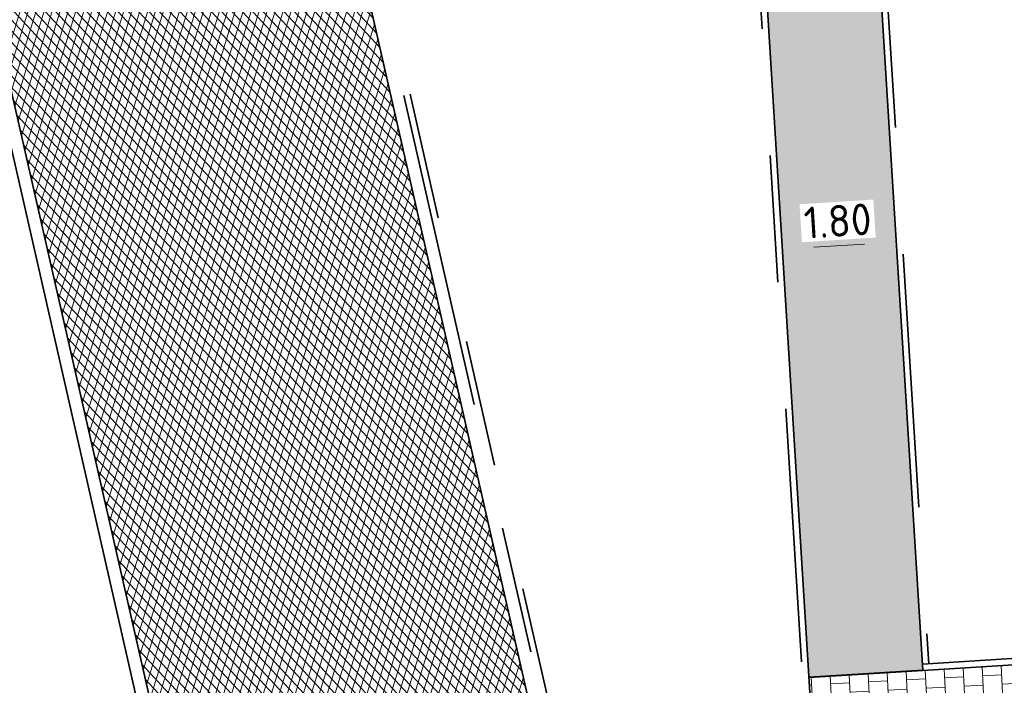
# Model space of a CAD drawing. Header units: metres. Extents: x 162305 to 163132, y 502542 to 502928.
# Tile 71 of 222: x 162381 to 162397, y 502751 to 502762. Entities that reach past the tile are written whole.
import ezdxf

# ---------------------------------------------------------------- set-up
doc = ezdxf.new("R2010")
doc.units = ezdxf.units.M
for name, pattern in [('VH-OPSLUITBAND-SO', [10, 4, -2, 2, -2]), ('VH-TROTTOIRBAND-SO', [15, 5, -2, 2, -2, 2, -2]), ('ZZ-HIDDEN-SO', [4, 2, -2])]:
    doc.linetypes.add(name, pattern=pattern)
for name, color, linetype, lineweight in [('N-BH-VH-MATERIAALGRENS-G', 7, 'Continuous', 40), ('N-WE-GR-GRAS-A-200', 62, 'Continuous', 18), ('N-WE-VH-GESLOTENVERHARDING_ASFALT-A-200', 12, 'Continuous', 18), ('N-WE-VH-KANTOPSLUITING_BETONRUG-G', 7, 'ZZ-HIDDEN-SO', 35), ('N-WE-VH-KANTOPSLUITING_VOORKANTBAND-G', 50, 'Continuous', 35), ('N-WE-VH-OPENVERHARDING_TEGEL-A', 92, 'Continuous', 18), ('X-XX-AL-M', 7, 'Continuous', 18)]:
    doc.layers.add(name, color=color, linetype=linetype, lineweight=lineweight)
for name, color, linetype, lineweight, true_color in [('N-BH-VH-VERHARDING_TEGEL-Grijs', 253, 'Continuous', 13, 0x828282), ('N-WE-VH-KANTOPSLUITING_OPSLUITBAND_100X200-G', 150, 'VH-OPSLUITBAND-SO', 35, 0x007fff), ('N-WE-VH-KANTOPSLUITING_TROTTOIRBAND_180X200-G', 6, 'VH-TROTTOIRBAND-SO', 35, 0xff00ff)]:
    doc.layers.add(name, color=color, linetype=linetype, lineweight=lineweight, true_color=true_color)
doc.layers.add('X-XX-AL-HULPLIJN 01-G', color=1, linetype='Continuous', lineweight=18, true_color=0xff0000, plot=False)
doc.styles.add('NLCS-ISO-M200-T25', font='NLCS-ISO.ttf', dxfattribs={"height": 0.5})
doc.dimstyles.new('NLCS-M200-T25-PIJL_L2_H2', dxfattribs={"dimscale": 0.2, "dimtxt": 2.5, "dimasz": 2.5, "dimexe": 2, "dimexo": 2, "dimgap": 0.7, "dimtad": 1, "dimzin": 0, "dimdsep": 46, "dimtxsty": 'NLCS-ISO-M200-T25', "dimcen": 0, "dimdle": 2, "dimclrd": 256, "dimclre": 256, "dimclrt": 256, "dimazin": 0, "dimtfac": 1, "dimtdec": 3, "dimtofl": 0, "dimtmove": 0, "dimatfit": 3, "dimfxl": 2, "dimfxlon": 1, "dimtfillclr": 256, "dimtolj": 1, "dimtzin": 0, "dimlwd": -1, "dimlwe": -1, "dimarcsym": 0})

# ---------------------------------------------------------------- blocks, each defined once
blk = doc.blocks.new('*D506')
at = {"layer": 'Defpoints', "color": 0, "transparency": 16777216}
for p in [(162395.2489021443, 502758.5158160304), (162393.4628231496, 502758.2706885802), (162393.4836311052, 502757.94089403)]:
    blk.add_point(p, dxfattribs=at)
at = {"layer": 'X-XX-AL-M', "transparency": 16777216}
for p, q in [((162395.2740895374, 502758.1166098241), (162395.303220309, 502757.6549032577)), ((162393.4836311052, 502757.94089403), (162393.5088184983, 502757.5416878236)), ((162394.7790251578, 502758.0226252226), (162393.9826388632, 502757.9723782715))]:
    blk.add_line(p, q, dxfattribs=at)
for points in [[(162393.9773914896, 502758.0555462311), (162393.9878862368, 502757.8892103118), (162393.4836311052, 502757.94089403)], [(162394.7737777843, 502758.1057931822), (162394.7842725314, 502757.9394572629), (162395.2780329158, 502758.0541094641)]]:
    blk.add_solid(points, dxfattribs=at)
at = {"layer": 'X-XX-AL-M', "transparency": 16777216, "insert": (162394.3562743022, 502758.3867277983), "char_height": 0.5, "attachment_point": 5, "rotation": 3.6102167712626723, "style": 'NLCS-ISO-M200-T25', "bg_fill": 3, "box_fill_scale": 1.1, "bg_fill_color": 256, "bg_fill_true_color": 13158600, "bg_fill_transparency": 0}
blk.add_mtext('\\A1;1.80', dxfattribs=at)

msp = doc.modelspace()

# ---------------------------------------------------------------- hatches: boundary and pattern name
at = {"layer": 'N-WE-GR-GRAS-A-200'}
h = msp.add_hatch(dxfattribs=at)
h.set_pattern_fill('AGR-GRAS_02-SO', color=256, scale=0.2, style=0, pattern_type=2)
h.set_pattern_definition([(0, (0, 0), (2, 2), [0.5, -1.5]), (0, (1.1, 1.2), (2, 2), [0.5, -1.5]), (90, (0.2, 0.7000000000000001), (-2, 2), [0.5, -1.5]), (90, (1, 1.4), (-2, 2), [0.5, -1.5]), (45, (0.4, 1.4), (0, 2.00000000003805), [0.5, -2.328427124]), (135, (1.1, 0), (-2.00000000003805, 0), [0.5, -2.328427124]), (26.56505119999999, (0.5, 0.6000000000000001), (2.000000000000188, 8.001289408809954e-10), [0.5, -3.972135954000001]), (26.56505119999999, (1.4, 1.6), (2.000000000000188, 8.001289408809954e-10), [0.5, -3.972135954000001]), (63.43494882, (1.4, 0), (1.019972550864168e-10, 2.000000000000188), [0.4999999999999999, -3.972135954]), (63.43494882, (0.5, 0.9), (1.019972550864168e-10, 2.000000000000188), [0.4999999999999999, -3.972135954]), (63.43494882, (1.2, 0.4), (1.019972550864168e-10, 2.000000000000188), [0.4999999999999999, -3.972135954]), (116.5650512, (0, 1.1), (-8.00129740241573e-10, 2.000000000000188), [0.4999999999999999, -3.972135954]), (153.43494882, (0.4, 0.3), (-2.000000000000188, 1.019979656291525e-10), [0.5, -3.972135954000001])])
h.paths.add_polyline_path([(162421.5165590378, 502819.7260517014), (162435.0341480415, 502820.5761715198), (162435.1688183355, 502820.4316233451), (162435.3426501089, 502820.2749681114), (162435.552850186, 502820.1206294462), (162435.8967156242, 502819.9441172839), (162436.2277402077, 502819.8405780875), (162436.6488709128, 502819.7886927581), (162442.0138132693, 502820.0949395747), (162442.1810611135, 502820.2103278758), (162442.3248732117, 502817.9525913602), (162445.007909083, 502818.1234939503), (162446.2444226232, 502817.2507322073), (162443.1915292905, 502817.0609060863), (162443.5109028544, 502811.9245559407), (162442.5054510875, 502811.8576059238), (162442.17, 502817.226), (162424.634, 502816.1300000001), (162424.643, 502815.982), (162424.9671399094, 502810.7714661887), (162422.0807124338, 502810.5898051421)])
edge = h.paths.add_edge_path(flags=16)
edge.add_ellipse((162362.043387, 502852.5697739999), major_axis=(-0.002383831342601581, 0.03742427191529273), ratio=0.9992283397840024, start_angle=0, end_angle=360, ccw=False)
edge = h.paths.add_edge_path(flags=16)
edge.add_ellipse((162362.5847170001, 502843.0740939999), major_axis=(-0.002383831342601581, 0.03742427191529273), ratio=0.9992283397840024, start_angle=0, end_angle=360, ccw=False)
edge = h.paths.add_edge_path(flags=16)
edge.add_ellipse((162361.374981, 502862.4700579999), major_axis=(-0.002383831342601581, 0.03742427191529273), ratio=0.9992283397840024, start_angle=0, end_angle=360, ccw=False)
h.paths.add_polyline_path([(162362.2190213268, 502859.5504481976), (162362.3188333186, 502859.5565773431), (162363.5149332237, 502840.0783135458), (162363.4151212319, 502840.0721844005), (162363.4427023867, 502839.6230304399), (162363.5425143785, 502839.6291595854), (162363.6292576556, 502838.2165615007), (162362.8224999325, 502838.1585549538), (162362.7862460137, 502838.484052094), (162362.7876825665, 502838.4841989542), (162362.7580411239, 502838.7741446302), (162362.163, 502845.4909999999), (162360.89836909, 502866.6763346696), (162361.8778000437, 502866.7387219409), (162362.2912521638, 502860.0057313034), (162362.191440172, 502859.9996021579)])
h.paths.add_polyline_path([(162370.3601271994, 502859.1295107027), (162370.1821962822, 502861.9228857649), (162370.463, 502861.9199999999), (162370.486, 502861.4019999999), (162370.7786257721, 502861.4149999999), (162370.814, 502860.8959999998), (162371.3365986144, 502860.9349999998), (162371.387, 502859.961), (162371.777, 502859.9789999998), (162371.7795167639, 502859.2226011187)])
edge = h.paths.add_edge_path(flags=16)
edge.add_ellipse((162389.543764, 502924.3068979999), major_axis=(-0.002385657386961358, 0.03745293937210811), ratio=0.9992283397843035, start_angle=0, end_angle=360, ccw=False)
edge = h.paths.add_edge_path(flags=16)
edge.add_ellipse((162379.964316, 502923.7109299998), major_axis=(-0.002385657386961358, 0.03745293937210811), ratio=0.9992283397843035, start_angle=0, end_angle=360, ccw=False)
h.paths.add_polyline_path([(162371.042, 502923.0409999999), (162371.029, 502923.5469999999), (162371.0223638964, 502923.6548720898), (162398.1123599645, 502925.3046281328), (162398.1452615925, 502924.7643634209)])
edge = h.paths.add_edge_path(flags=16)
edge.add_ellipse((162472.361153, 502871.472719), major_axis=(-0.002385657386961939, 0.03745293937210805), ratio=0.9992283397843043, start_angle=0, end_angle=360, ccw=False)
edge = h.paths.add_edge_path(flags=16)
edge.add_ellipse((162472.2864730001, 502872.403486), major_axis=(-0.002385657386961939, 0.03745293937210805), ratio=0.9992283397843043, start_angle=0, end_angle=360, ccw=False)
edge = h.paths.add_edge_path(flags=16)
edge.add_ellipse((162481.3114880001, 502872.9735409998), major_axis=(-0.002385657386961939, 0.03745293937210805), ratio=0.9992283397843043, start_angle=0, end_angle=360, ccw=False)
edge = h.paths.add_edge_path(flags=16)
edge.add_ellipse((162481.4002010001, 502872.0775119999), major_axis=(-0.002385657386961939, 0.03745293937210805), ratio=0.9992283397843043, start_angle=0, end_angle=360, ccw=False)
edge = h.paths.add_edge_path(flags=16)
edge.add_ellipse((162491.4805440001, 502873.637313), major_axis=(-0.002385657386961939, 0.03745293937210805), ratio=0.9992283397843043, start_angle=0, end_angle=360, ccw=False)
edge = h.paths.add_edge_path()
edge.add_line((162491.6143036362, 502871.717545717), (162490.495948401, 502871.6572610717))
edge.add_line((162490.495948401, 502871.6572610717), (162490.4911206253, 502871.770458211))
edge.add_line((162490.4911206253, 502871.770458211), (162478.1572766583, 502870.9921482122))
edge.add_line((162478.1572766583, 502870.9921482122), (162470.9743753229, 502870.6049558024))
edge.add_line((162470.9743753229, 502870.6049558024), (162470.8563556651, 502872.5000220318))
edge.add_line((162470.8563556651, 502872.5000220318), (162485.6270000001, 502873.4150000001))
edge.add_line((162485.6270000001, 502873.4150000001), (162493.227, 502873.874))
edge.add_line((162493.227, 502873.874), (162492.8458826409, 502880.3916842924))
edge.add_line((162492.8458826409, 502880.3916842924), (162493.9870089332, 502880.4646632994))
edge.add_line((162493.9870089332, 502880.4646632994), (162494.5185704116, 502871.8740994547))
edge.add_line((162494.5185704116, 502871.8740994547), (162491.6457403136, 502871.7192403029))
edge.add_ellipse((162491.6281880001, 502871.7524060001), major_axis=(-0.002385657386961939, 0.03745293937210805), ratio=0.9992283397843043, start_angle=204.2610710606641, end_angle=514.6215030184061)
h.paths.add_polyline_path([(162503.0755587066, 502855.4427169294), (162503.1753678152, 502855.4488928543), (162503.1815437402, 502855.3490837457), (162507.7228581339, 502855.6300883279), (162508.3250288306, 502845.8984091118), (162508.8258166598, 502845.9293965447), (162509.9220368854, 502845.9962164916), (162508.4797209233, 502869.3054814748), (162502.5611213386, 502868.9392541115), (162502.3616388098, 502868.2951169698), (162502.3731368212, 502866.8913389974)])
h.paths.add_polyline_path([(162538.7342247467, 502870.4526310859), (162538.7367962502, 502870.458550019), (162538.7430412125, 502870.4777147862), (162538.7473811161, 502870.496931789), (162538.7498959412, 502870.5159468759), (162538.7507036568, 502870.5345366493), (162538.7498980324, 502870.5531265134), (162538.7473853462, 502870.5721418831), (162538.7430476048, 502870.5913593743), (162538.7368047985, 502870.6105248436), (162538.7286236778, 502870.6293614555), (162538.7222540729, 502870.6408522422), (162538.7033428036, 502870.9382040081), (162537.9507959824, 502870.8903428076), (162537.9680789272, 502870.6185940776), (162537.964609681, 502870.6106081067), (162537.9583653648, 502870.5914438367), (162537.9540258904, 502870.5722273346), (162537.9515112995, 502870.5532127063), (162537.9507036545, 502870.5346233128), (162537.9515092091, 502870.5160338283), (162537.9540216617, 502870.4970189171), (162537.9583589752, 502870.4778019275), (162537.964601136, 502870.4586369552), (162537.9727813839, 502870.4398007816), (162537.9803143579, 502870.4262100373), (162537.9986571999, 502870.137795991), (162538.7512040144, 502870.1856571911)], flags=16)
edge = h.paths.add_edge_path(flags=16)
edge.add_ellipse((162531.9063522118, 502869.9819825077), major_axis=(-0.2500000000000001, 0), ratio=1, start_angle=-146.51130248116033, end_angle=206.7590416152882, ccw=False)
edge.add_line((162532.1148508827, 502870.1199256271), (162532.1295791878, 502870.0945423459))
edge = h.paths.add_edge_path(flags=16)
edge.add_ellipse((162511.918555, 502869.277477), major_axis=(-0.00238565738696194, 0.03745293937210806), ratio=0.9992283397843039, start_angle=0, end_angle=360, ccw=False)
edge = h.paths.add_edge_path(flags=16)
edge.add_ellipse((162522.496849, 502868.4620289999), major_axis=(-0.00238565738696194, 0.03745293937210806), ratio=0.9992283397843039, start_angle=0, end_angle=360, ccw=False)
edge = h.paths.add_edge_path(flags=16)
edge.add_ellipse((162522.447144, 502869.8904319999), major_axis=(-0.00238565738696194, 0.03745293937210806), ratio=0.9992283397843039, start_angle=0, end_angle=360, ccw=False)
edge = h.paths.add_edge_path(flags=16)
edge.add_ellipse((162532.378619, 502869.05672), major_axis=(-0.00238565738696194, 0.03745293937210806), ratio=0.9992283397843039, start_angle=0, end_angle=360, ccw=False)
edge = h.paths.add_edge_path()
edge.add_line((162511.9016605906, 502867.7473060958), (162510.2102112, 502867.6449842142))
edge.add_line((162510.2102112, 502867.6449842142), (162510.1085309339, 502869.3060766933))
edge.add_line((162510.1085309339, 502869.3060766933), (162538.7403474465, 502871.0777381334))
edge.add_line((162538.7403474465, 502871.0777381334), (162538.8441031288, 502869.3771517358))
edge.add_line((162538.8441031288, 502869.3771517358), (162511.9425193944, 502867.7497777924))
edge.add_ellipse((162511.920191, 502867.7799310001), major_axis=(-0.00238565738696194, 0.03745293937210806), ratio=0.9992283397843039, start_angle=212.895373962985, end_angle=506.7391838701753)
edge = h.paths.add_edge_path(flags=16)
edge.add_ellipse((162554.016631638, 502704.4069191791), major_axis=(-0.2500000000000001, 0), ratio=1, start_angle=-19.78060631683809, end_angle=333.4897362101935, ccw=False)
edge.add_line((162553.7813827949, 502704.4915240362), (162553.7929180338, 502704.5185087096))
edge = h.paths.add_edge_path()
edge.add_ellipse((162551.4431023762, 502714.7606002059), major_axis=(-0.5786424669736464, 0), ratio=1, start_angle=88.32756619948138, end_angle=98.42476321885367)
edge.add_line((162551.5278796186, 502714.1882018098), (162556.303, 502714.513))
edge.add_line((162556.303, 502714.513), (162556.577, 502710.1250000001))
edge.add_line((162556.577, 502710.1250000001), (162556.776, 502710.137))
edge.add_line((162556.776, 502710.137), (162556.8456714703, 502709.2360332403))
edge.add_line((162556.8456714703, 502709.2360332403), (162552.7317102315, 502708.9739843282))
edge.add_line((162552.7317102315, 502708.9739843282), (162552.9859847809, 502704.982074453))
edge.add_line((162552.9859847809, 502704.982074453), (162557.1540978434, 502705.2475726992))
edge.add_line((162557.1540978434, 502705.2475726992), (162557.1710000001, 502705.029))
edge.add_line((162557.1710000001, 502705.029), (162577.095, 502706.273))
edge.add_line((162577.095, 502706.273), (162577.2190000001, 502706.8259999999))
edge.add_line((162577.2190000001, 502706.8259999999), (162577.3048540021, 502705.3783479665))
edge.add_line((162577.3048540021, 502705.3783479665), (162549.7918656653, 502703.6927452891))
edge.add_line((162549.7918656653, 502703.6927452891), (162549.1598177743, 502713.8137040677))
edge.add_line((162549.1598177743, 502713.8137040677), (162549.361875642, 502713.8262496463))
edge.add_line((162549.361875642, 502713.8262496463), (162549.3556780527, 502713.9260674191))
edge.add_line((162549.3556780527, 502713.9260674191), (162550.2635827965, 502713.9824417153))
edge.add_ellipse((162550.2202014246, 502714.6810961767), major_axis=(-0.7000000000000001, 0), ratio=1, start_angle=93.55309047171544, end_angle=128.9931781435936)
edge.add_line((162550.6606609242, 502714.1370415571), (162551.426214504, 502714.1822042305))
edge = h.paths.add_edge_path(flags=16)
edge.add_ellipse((162508.182291, 502708.9626890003), major_axis=(-0.002385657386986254, 0.03745293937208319), ratio=0.9992283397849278, start_angle=0, end_angle=360, ccw=False)
edge = h.paths.add_edge_path(flags=16)
edge.add_ellipse((162498.418432, 502708.1386420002), major_axis=(-0.002385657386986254, 0.03745293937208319), ratio=0.9992283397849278, start_angle=0, end_angle=360, ccw=False)
edge = h.paths.add_edge_path(flags=16)
edge.add_ellipse((162487.92888, 502707.676082), major_axis=(-0.002385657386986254, 0.03745293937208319), ratio=0.9992283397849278, start_angle=0, end_angle=360, ccw=False)
edge = h.paths.add_edge_path(flags=16)
edge.add_ellipse((162478.21442, 502707.1048410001), major_axis=(-0.002385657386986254, 0.03745293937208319), ratio=0.9992283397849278, start_angle=0, end_angle=360, ccw=False)
h.paths.add_polyline_path([(162476.6849999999, 502707.0870000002), (162505.879, 502708.9120000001), (162539.79, 502710.978), (162539.8512384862, 502709.9872224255), (162476.7460532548, 502706.0992192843)])
edge = h.paths.add_edge_path(flags=16)
edge.add_ellipse((162395.834261, 502721.3618740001), major_axis=(-0.002383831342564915, 0.03742427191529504), ratio=0.999228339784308, start_angle=0, end_angle=360, ccw=False)
edge = h.paths.add_edge_path(flags=16)
edge.add_ellipse((162396.470102, 502711.1848960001), major_axis=(-0.002383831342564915, 0.03742427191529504), ratio=0.999228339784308, start_angle=0, end_angle=360, ccw=False)
edge = h.paths.add_edge_path()
edge.add_line((162395.3827017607, 502731.7149209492), (162396.765, 502708.907))
edge.add_line((162396.765, 502708.907), (162397.0362159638, 502704.3002450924))
edge.add_line((162397.0362159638, 502704.3002450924), (162396.2952306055, 502704.2557530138))
edge.add_line((162396.2952306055, 502704.2557530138), (162395.7976409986, 502704.6969723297))
edge.add_line((162395.7976409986, 502704.6969723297), (162394.0179850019, 502733.9348903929))
edge.add_line((162394.0179850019, 502733.9348903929), (162394.9004865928, 502734.9337845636))
edge.add_line((162394.9004865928, 502734.9337845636), (162395.1865293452, 502734.9517658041))
edge.add_line((162395.1865293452, 502734.9517658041), (162395.3786342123, 502731.7820354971))
edge.add_ellipse((162395.364097, 502731.7474740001), major_axis=(-0.002383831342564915, 0.03742427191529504), ratio=0.999228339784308, start_angle=333.5251489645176, end_angle=566.1216927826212)
edge = h.paths.add_edge_path(flags=16)
edge.add_ellipse((162599.331135, 502707.3641609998), major_axis=(-0.002385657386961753, 0.03745293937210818), ratio=0.9992283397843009, start_angle=0, end_angle=360, ccw=False)
edge = h.paths.add_edge_path(flags=16)
edge.add_ellipse((162589.564927, 502706.8229459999), major_axis=(-0.002385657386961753, 0.03745293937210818), ratio=0.9992283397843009, start_angle=0, end_angle=360, ccw=False)
edge = h.paths.add_edge_path()
edge.add_ellipse((162583.9606018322, 502706.2395809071), major_axis=(-0.25, 0), ratio=1, start_angle=93.48921757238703, end_angle=273.4892176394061)
edge.add_line((162583.9453866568, 502706.4891174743), (162583.9425624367, 502706.5354361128))
edge.add_line((162583.9425624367, 502706.5354361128), (162608.977, 502708.0619999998))
edge.add_line((162608.977, 502708.0619999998), (162609.0222481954, 502707.3215365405))
edge.add_line((162609.0222481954, 502707.3215365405), (162583.9881483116, 502705.7878047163))
edge.add_line((162583.9881483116, 502705.7878047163), (162583.9758170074, 502705.9900443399))
edge = h.paths.add_edge_path(flags=16)
edge.add_ellipse((162616.1438289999, 502666.5185710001), major_axis=(-0.002383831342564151, 0.03742427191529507), ratio=0.9992283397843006, start_angle=0, end_angle=360, ccw=False)
edge = h.paths.add_edge_path(flags=16)
edge.add_ellipse((162615.418174, 502676.4011740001), major_axis=(-0.002383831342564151, 0.03742427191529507), ratio=0.9992283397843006, start_angle=0, end_angle=360, ccw=False)
edge = h.paths.add_edge_path()
edge.add_ellipse((162615.4285143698, 502664.8072041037), major_axis=(-0.25, 0), ratio=1, start_angle=33.48920055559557, end_angle=333.4892346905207)
edge.add_line((162615.2048017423, 502664.9187955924), (162615.1525454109, 502664.9448619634))
edge.add_line((162615.1525454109, 502664.9448619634), (162613.958497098, 502684.041838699))
edge.add_line((162613.958497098, 502684.041838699), (162615.1414976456, 502684.115805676))
edge.add_line((162615.1414976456, 502684.115805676), (162615.159, 502683.7990000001))
edge.add_line((162615.159, 502683.7990000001), (162616.3066053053, 502665.5481842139))
edge.add_line((162616.3066053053, 502665.5481842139), (162616.3033225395, 502665.5336481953))
edge.add_line((162616.3033225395, 502665.5336481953), (162616.3008077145, 502665.514633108))
edge.add_line((162616.3008077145, 502665.514633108), (162616.2999999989, 502665.4960433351))
edge.add_line((162616.2999999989, 502665.4960433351), (162616.3008056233, 502665.4774534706))
edge.add_line((162616.3008056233, 502665.4774534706), (162616.3033183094, 502665.4584381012))
edge.add_line((162616.3033183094, 502665.4584381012), (162616.3076560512, 502665.4392206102))
edge.add_line((162616.3076560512, 502665.4392206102), (162616.3138988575, 502665.4200551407))
edge.add_line((162616.3138988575, 502665.4200551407), (162616.314791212, 502665.4180005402))
edge.add_line((162616.314791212, 502665.4180005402), (162616.722, 502658.942))
edge.add_line((162616.722, 502658.942), (162615.5333526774, 502658.8544320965))
edge.add_line((162615.5333526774, 502658.8544320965), (162615.1717733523, 502664.6373404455))
edge.add_line((162615.1717733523, 502664.6373404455), (162615.2200169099, 502664.6692591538))
h.paths.add_polyline_path([(162613.8066207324, 502655.3830135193), (162613.5983157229, 502658.7118775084), (162613.6383711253, 502658.7148283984), (162613.9336933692, 502653.9916007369), (162582.143659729, 502652.0176703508), (162582.0627495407, 502653.3171170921)])
h.paths.add_polyline_path([(162630.4243863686, 502647.5564365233), (162630.6988101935, 502642.625785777), (162628.400261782, 502642.4938657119), (162627.7770362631, 502642.4580970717), (162627.7860277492, 502642.2775601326), (162603.4329293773, 502640.7654094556), (162603.1143130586, 502645.8967066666), (162602.0771908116, 502645.8411463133), (162602.1052835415, 502645.3920240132), (162602.140627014, 502645.3942347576), (162602.4673671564, 502640.0490361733), (162633.8554516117, 502641.9628847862), (162634.1446303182, 502641.9819357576), (162633.8808725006, 502644.367061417), (162633.7172807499, 502644.9995907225), (162633.3784737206, 502645.7268571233), (162632.876258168, 502646.363503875), (162632.2858631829, 502646.8539192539), (162631.6236958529, 502647.2106270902)])
edge = h.paths.add_edge_path(flags=16)
edge.add_ellipse((162567.844551, 502652.1996749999), major_axis=(-0.002385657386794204, 0.03745293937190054), ratio=0.9992283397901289, start_angle=0, end_angle=360, ccw=False)
edge = h.paths.add_edge_path()
edge.add_line((162548.0456737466, 502650.7682154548), (162548.0302749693, 502651.0150177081))
edge.add_line((162548.0302749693, 502651.0150177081), (162549.486, 502651.1087671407))
edge.add_line((162549.486, 502651.1087671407), (162549.486, 502650.5171653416))
edge.add_line((162549.486, 502650.5171653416), (162550.286, 502650.5171653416))
edge.add_line((162550.286, 502650.5171653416), (162550.286, 502651.1602875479))
edge.add_line((162550.286, 502651.1602875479), (162558.5596133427, 502651.6931124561))
edge.add_ellipse((162558.586846, 502651.7189099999), major_axis=(-0.002385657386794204, 0.03745293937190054), ratio=0.9992283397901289, start_angle=129.7834060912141, end_angle=230.2967654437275)
edge.add_line((162558.6171626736, 502651.6968186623), (162573.8774278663, 502652.679587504))
edge.add_line((162573.8774278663, 502652.679587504), (162573.9442433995, 502651.6087087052))
edge.add_line((162573.9442433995, 502651.6087087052), (162548.0933813, 502650.003587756))
edge.add_line((162548.0933813, 502650.003587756), (162548.0496484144, 502650.7045118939))
edge.add_ellipse((162548.027968, 502650.7351350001), major_axis=(-0.002385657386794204, 0.03745293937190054), ratio=0.9992283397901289, start_angle=211.6726546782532, end_angle=328.1783617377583)
edge = h.paths.add_edge_path(flags=16)
edge.add_ellipse((162430.664854, 502659.8648859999), major_axis=(-0.002385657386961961, 0.03745293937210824), ratio=0.999228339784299, start_angle=0, end_angle=360, ccw=False)
edge = h.paths.add_edge_path(flags=16)
edge.add_ellipse((162420.419076, 502659.6422339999), major_axis=(-0.002385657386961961, 0.03745293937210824), ratio=0.999228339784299, start_angle=0, end_angle=360, ccw=False)
edge = h.paths.add_edge_path(flags=16)
edge.add_ellipse((162411.255758, 502659.1550639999), major_axis=(-0.002385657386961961, 0.03745293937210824), ratio=0.999228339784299, start_angle=0, end_angle=360, ccw=False)
h.paths.add_polyline_path([(162435.5066193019, 502661.0433013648), (162435.3233302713, 502659.8573135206), (162409.6329158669, 502658.2621252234), (162409.5620526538, 502659.4211363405), (162417.3110000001, 502659.9086496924), (162417.3110000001, 502659.5641653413), (162418.1110000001, 502659.5641653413), (162418.1110000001, 502659.9623525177)])
edge = h.paths.add_edge_path()
edge.add_arc((162406.536, 502665.135), 0.2500000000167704, 314.1360549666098, 386.7590416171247)
edge.add_line((162406.759226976, 502665.2475598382), (162406.7444974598, 502665.27294495))
edge.add_arc((162406.5359999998, 502665.135), 0.2500000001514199, 33.48920055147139, 53.15212306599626)
edge.add_line((162406.685923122, 502665.3350576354), (162405.617, 502682.119))
edge.add_line((162405.617, 502682.119), (162404.587, 502699.361))
edge.add_line((162404.587, 502699.361), (162405.1143578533, 502699.3935952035))
edge.add_line((162405.1143578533, 502699.3935952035), (162407.5658656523, 502659.2976883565))
edge.add_line((162407.5658656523, 502659.2976883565), (162407.0728233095, 502659.2672141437))
edge.add_line((162407.0728233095, 502659.2672141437), (162407.068, 502659.3430000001))
edge.add_line((162407.068, 502659.3430000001), (162407.062, 502659.4299999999))
edge.add_line((162407.062, 502659.4299999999), (162406.7100911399, 502664.9555779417))
h.paths.add_polyline_path([(162384.1750049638, 502626.9891315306), (162385.0461632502, 502626.5921299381), (162372.824584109, 502599.0138271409), (162371.3350000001, 502595.4950000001), (162370.7215316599, 502593.4947695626), (162370.3940593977, 502591.742593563), (162370.27, 502590.8190000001), (162370.22, 502589.0400000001), (162370.38, 502587.0300000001), (162370.565, 502585.909), (162371.415, 502583.295), (162372.1925058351, 502581.7065360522), (162370.9084498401, 502584.3298946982), (162369.965918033, 502586.8058962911), (162369.7468094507, 502588.0398939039), (162369.6159284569, 502589.5431637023), (162369.6091660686, 502591.0279743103), (162369.7646776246, 502592.5846402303), (162370.1565436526, 502594.4288020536), (162370.7452851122, 502596.21519706), (162373.7388263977, 502603.1545829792), (162382.0728048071, 502622.3892297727), (162383.9823001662, 502627.0156439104)])
h.paths.add_polyline_path([(162633.5463762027, 502600.5126540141), (162633.8283551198, 502595.9714000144), (162634.9231162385, 502596.039376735), (162635.3607743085, 502596.0881576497), (162635.8073451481, 502596.2543479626), (162636.1271517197, 502596.4813361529), (162636.3947428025, 502596.7820698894), (162636.6092821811, 502597.1852952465), (162636.6796266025, 502597.5214881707), (162636.6916618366, 502597.8519463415), (162636.4580000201, 502601.6318122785), (162636.458, 502601.6900000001), (162604.9018155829, 502599.7525513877), (162604.8522315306, 502599.7495070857), (162605.1491306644, 502595.6509770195), (162605.3252974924, 502595.0911310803), (162605.5291921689, 502594.7712351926), (162606.0306337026, 502594.3268080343), (162606.4894983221, 502594.1006345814), (162606.9796067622, 502594.0141961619), (162607.3978853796, 502594.0296818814), (162607.3792933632, 502594.3291052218), (162607.4791011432, 502594.3353025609), (162607.1971222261, 502598.8765565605)])
at = {"layer": 'N-WE-VH-GESLOTENVERHARDING_ASFALT-A-200', "true_color": 0x656565}
h = msp.add_hatch(dxfattribs=at)
h.set_pattern_fill('AVH-ASFALT_LAAG1-SOD', color=251, scale=0.2, angle=12.83511078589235, pattern_type=2)
h.set_pattern_definition([(72.83511078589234, (0, 0), (-0.1146551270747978, 0.03541471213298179), []), (132.8351107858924, (0, 0), (-0.08799760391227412, -0.081586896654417), [])])
h.paths.add_polyline_path([(162368.6165391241, 502816.2038621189), (162374.2928723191, 502817.4890510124), (162389.4603426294, 502750.9396870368), (162383.7858557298, 502749.6463972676)])
at = {"layer": 'N-WE-VH-OPENVERHARDING_TEGEL-A', "true_color": 0x333333}
h = msp.add_hatch(dxfattribs=at)
h.set_pattern_fill('AVH-TEGEL_300X300_HALFST', color=250, angle=273.0855276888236, pattern_type=2)
h.set_pattern_definition([(273.0855276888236, (0, 0), (0.1659305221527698, -0.2914911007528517), [0.2999999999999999, -0.2999999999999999]), (3.085527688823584, (0, 0), (-0.0161479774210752, 0.2995650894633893), [])])
h.paths.add_polyline_path([(162391.1425250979, 502824.7091642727), (162391.5741511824, 502817.8436193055), (162395.6985462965, 502751.2980488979), (162393.9019935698, 502751.186701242), (162389.3520710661, 502824.5979967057)])
h = msp.add_hatch(dxfattribs=at)
h.set_pattern_fill('AVH-TEGEL_300X300_HALFST', color=250, angle=3.036056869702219, pattern_type=2)
h.set_pattern_definition([(3.036056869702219, (162397.5314816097, 502751.4124365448), (0.2916342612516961, 0.1656787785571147), [0.3, -0.3]), (93.0360568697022, (162397.5314816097, 502751.4124365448), (-0.2995789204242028, -0.01588931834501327), [])])
edge = h.paths.add_edge_path()
edge.add_line((162390.1824583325, 502748.9068805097), (162390.1824583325, 502748.9068805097))
edge.add_arc((162395.6136522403, 502750.9421035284), 5.800000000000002, -159.457595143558, -86.44690952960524)
edge.add_line((162395.9730978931, 502745.1532522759), (162397.9128784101, 502745.2736985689))
edge.add_line((162397.9128784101, 502745.2736985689), (162397.6247021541, 502749.9147603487))
edge.add_line((162397.6247021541, 502749.9147603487), (162397.5314816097, 502751.4124365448))
edge.add_line((162397.5314816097, 502751.4124365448), (162395.6985462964, 502751.2980488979))
edge.add_line((162395.6985462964, 502751.2980488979), (162393.902022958, 502751.1862270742))
edge.add_line((162393.902022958, 502751.1862270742), (162393.9794429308, 502749.9370848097))
edge.add_line((162393.9794429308, 502749.9370848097), (162390.1824583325, 502748.9068805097))

# ---------------------------------------------------------------- linework, layer by layer
at = {"layer": 'N-BH-VH-MATERIAALGRENS-G'}
msp.add_line((162395.6985462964, 502751.2980488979), (162393.902022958, 502751.1862270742), dxfattribs=at)
at = {"layer": 'N-BH-VH-VERHARDING_TEGEL-Grijs'}
msp.add_line((162393.9019935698, 502751.186701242), (162395.6985462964, 502751.2980488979), dxfattribs=at)
at = {"layer": 'N-BH-VH-VERHARDING_TEGEL-Grijs', "flags": 128}
msp.add_lwpolyline([(162391.1425250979, 502824.7091642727), (162391.5741511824, 502817.8436193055), (162395.6985462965, 502751.2980488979), (162393.9019935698, 502751.186701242), (162389.3520710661, 502824.5979967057), (162391.1425250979, 502824.7091642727)], dxfattribs=at)
at = {"layer": 'N-WE-VH-KANTOPSLUITING_BETONRUG-G'}
msp.add_lwpolyline([(162389.0091133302, 502825.2780506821), (162378.569638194, 502824.6217371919, 0.4622861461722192), (162374.2820482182, 502818.8865887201), (162390.0561650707, 502749.6754795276, 0.02962972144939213), (162390.2448529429, 502749.0274249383)], format="xyb", dxfattribs=at)
at = {"layer": 'N-WE-VH-KANTOPSLUITING_OPSLUITBAND_100X200-G'}
for p, q in [((162389.2089613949, 502825.2904591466), (162393.8745922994, 502750.0122519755)), ((162391.6801401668, 502817.7500852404), (162395.7921680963, 502751.4040547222))]:
    msp.add_line(p, q, dxfattribs=at)
msp.add_lwpolyline([(162395.6923603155, 502751.3978573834), (162423.9600021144, 502753.1530727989), (162419.9257751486, 502819.5258441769)], dxfattribs=at)
at = {"layer": 'N-WE-VH-KANTOPSLUITING_TROTTOIRBAND_180X200-G'}
msp.add_lwpolyline([(162389.0029163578, 502825.3778585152), (162378.5633637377, 502824.7215401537, 0.4622861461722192), (162374.1845484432, 502818.8643672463), (162389.9586652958, 502749.6532580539, 0.367502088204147), (162395.973097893, 502745.153252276), (162397.9128784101, 502745.2736985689)], format="xyb", dxfattribs=at)
at = {"layer": 'N-WE-VH-KANTOPSLUITING_TROTTOIRBAND_180X200-G', "ltscale": 5}
msp.add_lwpolyline([(162382.1849032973, 502741.2567655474, 0.4596054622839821), (162384.7145058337, 502744.6717867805), (162375.0158958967, 502787.2257730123)], format="xyb", dxfattribs=at)
at = {"layer": 'N-WE-VH-KANTOPSLUITING_VOORKANTBAND-G'}
for points in [[(162425.7568820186, 502746.8022239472), (162421.1869201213, 502746.5184624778, -0.4142135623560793), (162420.8689047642, 502746.799293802), (162420.6303072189, 502750.6418933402, 0.4142135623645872), (162420.1002816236, 502751.109945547), (162413.6127759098, 502750.7071185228, 0.4142135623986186), (162413.1447237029, 502750.1770929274), (162413.3833212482, 502746.3344933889, -0.4142135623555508), (162413.1024899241, 502746.0164780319), (162410.9246336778, 502745.8812489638, -0.4142135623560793), (162410.6066183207, 502746.1620802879), (162410.3680207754, 502750.0046798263, 0.4142135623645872), (162409.8379951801, 502750.472732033), (162403.3504894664, 502750.0699050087, 0.4142135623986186), (162402.8824372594, 502749.5398794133), (162403.1210348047, 502745.6972798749, -0.4142135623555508), (162402.8402034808, 502745.3792645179), (162395.9854925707, 502744.9536367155, -0.367502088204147), (162389.763665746, 502749.6088151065), (162373.9895488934, 502818.819924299, -0.4622861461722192), (162378.5508148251, 502824.9211460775), (162388.9905224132, 502825.5774741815, -0.4142135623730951), (162389.3085367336, 502825.2966416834)], [(162380.012007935, 502740.9003412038), (162379.8096236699, 502740.8858196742), (162382.1992169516, 502741.0572784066, 0.4596054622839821), (162384.9095053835, 502744.7162297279), (162375.2108954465, 502787.2702159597)]]:
    msp.add_lwpolyline(points, format="xyb", dxfattribs=at)
for points in [[(162390.1824583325, 502748.9068805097), (162393.9794429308, 502749.9370848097), (162389.3087712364, 502825.2966232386)], [(162424.0658769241, 502753.0594542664), (162420.0195113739, 502819.631934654), (162391.5741511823, 502817.8436193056), (162395.6985462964, 502751.2980488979), (162425.3500687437, 502753.1485058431)]]:
    msp.add_lwpolyline(points, dxfattribs=at)
at = {"layer": 'X-XX-AL-HULPLIJN 01-G', "flags": 128}
msp.add_lwpolyline([(162368.6165391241, 502816.2038621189), (162374.2928723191, 502817.4890510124), (162389.4603426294, 502750.9396870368), (162383.7858557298, 502749.6463972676)], close=True, dxfattribs=at)

# ---------------------------------------------------------------- next in the draw order: dimensions: what is measured, and where the dimension line sits
at = {"layer": 'X-XX-AL-M'}
dim = msp.add_linear_dim(base=(162393.4836311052, 502757.94089403), p1=(162395.2489021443, 502758.5158160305), p2=(162393.4628231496, 502758.2706885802), angle=3.610216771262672, dimstyle='NLCS-M200-T25-PIJL_L2_H2', override={"dimtfill": 1}, dxfattribs=at)
dim.commit()
dim.dimension.update_dxf_attribs({"geometry": '*D506', "text_midpoint": (162394.3562743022, 502758.3867277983)})

doc.saveas('drawing.dxf')
